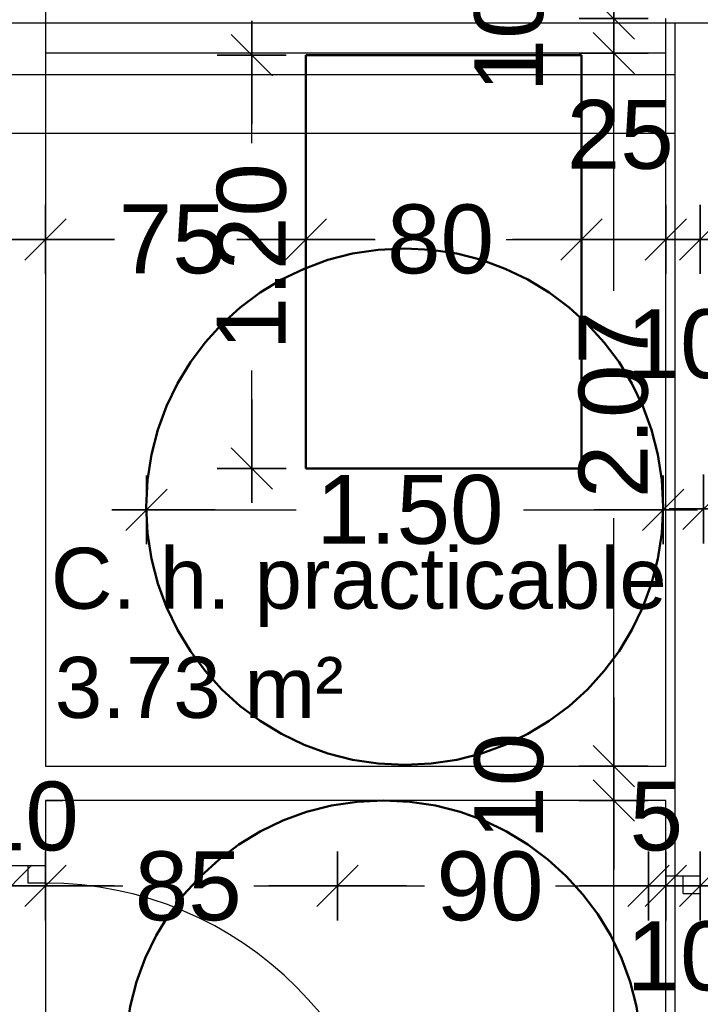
# Model space of a CAD drawing. Header units: metres. Extents: x -1 to 436, y -6 to 57.
# Tile 12 of 33: x 401.38 to 403.36, y 25.36 to 28.22. Entities that reach past the tile are written whole.
import ezdxf

# ---------------------------------------------------------------- set-up
doc = ezdxf.new("R2010")
doc.units = ezdxf.units.M
doc.header["$PDMODE"] = 65
doc.linetypes.add('CONTINUA', pattern=[0])
doc.linetypes.add('VERDECKT', pattern=[9.525, 6.35, -3.175])
for name, color, linetype, lineweight in [('PB COTES', 7, 'CONTINUA', 25), ('PB LOCALS', 7, 'CONTINUA', 25), ('PB MOBLES', 7, 'CONTINUA', 25), ('PB MURS++', 7, 'CONTINUA', 25), ('PC MURS ACTUAL', 7, 'CONTINUA', 25)]:
    doc.layers.add(name, color=color, linetype=linetype, lineweight=lineweight)
doc.styles.add('ARIAL', font='arial.ttf')
doc.dimstyles.new('DIMSTYLE_4', dxfattribs={"dimtxt": 0.2, "dimasz": 0.2, "dimexe": 0, "dimexo": 1e-06, "dimgap": 0.1, "dimtad": 0, "dimdec": 0, "dimlfac": 100, "dimrnd": 1, "dimzin": 4, "dimdsep": 46, "dimtxsty": 'ARIAL', "dimblk1": 'ALL_ML_STRICH', "dimblk2": 'ALL_ML_STRICH', "dimsah": 1, "dimcen": 0, "dimse1": 1, "dimse2": 1, "dimclrd": 2, "dimclre": 2, "dimclrt": 2, "dimadec": 0, "dimazin": 0, "dimtfac": 1, "dimtdec": 0, "dimtix": 1, "dimtmove": 2, "dimatfit": 3, "dimfxl": 0, "dimtzin": 0, "dimlwd": 0, "dimlwe": 35, "dimarcsym": 0})
doc.dimstyles.new('DIMSTYLE_5', dxfattribs={"dimtxt": 0.2, "dimasz": 0.2, "dimexe": 0, "dimexo": 1e-06, "dimgap": 0.1, "dimtad": 0, "dimrnd": 0.01, "dimzin": 4, "dimdsep": 46, "dimtxsty": 'ARIAL', "dimblk1": 'ALL_ML_STRICH', "dimblk2": 'ALL_ML_STRICH', "dimsah": 1, "dimcen": 0, "dimse1": 1, "dimse2": 1, "dimclrd": 2, "dimclre": 2, "dimclrt": 2, "dimadec": 0, "dimazin": 0, "dimtfac": 1, "dimtdec": 0, "dimtix": 1, "dimtmove": 2, "dimatfit": 3, "dimfxl": 0, "dimtzin": 0, "dimlwd": 0, "dimlwe": 35, "dimarcsym": 0})
doc.dimstyles.new('DIMSTYLE_7', dxfattribs={"dimtxt": 0.2, "dimasz": 0.2, "dimexe": 0, "dimexo": 1e-06, "dimgap": 0.1, "dimtad": 2, "dimdec": 0, "dimlfac": 100, "dimrnd": 1, "dimzin": 4, "dimdsep": 46, "dimtxsty": 'ARIAL', "dimblk1": 'ALL_ML_STRICH', "dimblk2": 'ALL_ML_STRICH', "dimsah": 1, "dimcen": 0, "dimse1": 1, "dimse2": 1, "dimclrd": 2, "dimclre": 2, "dimclrt": 2, "dimadec": 0, "dimazin": 0, "dimtfac": 1, "dimtdec": 0, "dimtix": 1, "dimtmove": 2, "dimatfit": 3, "dimfxl": 0, "dimtvp": 1.2, "dimtzin": 0, "dimlwd": 0, "dimlwe": 35, "dimarcsym": 0})
doc.dimstyles.new('DIMSTYLE_9', dxfattribs={"dimtxt": 0.2, "dimasz": 0.2, "dimexe": 0, "dimexo": 1e-06, "dimgap": 0.1, "dimtad": 0, "dimdec": 0, "dimlfac": 100, "dimrnd": 1, "dimzin": 4, "dimdsep": 46, "dimtxsty": 'ARIAL', "dimblk1": 'ALL_ML_STRICH', "dimblk2": 'ALL_ML_STRICH', "dimsah": 1, "dimcen": 0, "dimse1": 1, "dimse2": 1, "dimclrd": 2, "dimclre": 2, "dimclrt": 2, "dimadec": 0, "dimazin": 0, "dimtfac": 1, "dimtdec": 0, "dimtix": 1, "dimtmove": 2, "dimatfit": 3, "dimfxl": 0, "dimtvp": 1.2, "dimtzin": 0, "dimlwd": 0, "dimlwe": 35, "dimarcsym": 0})

# ---------------------------------------------------------------- blocks, each defined once
blk = doc.blocks.new('ALL_ML_STRICH')
at = {"color": 0, "linetype": 'ByBlock', "lineweight": -2}
for p, q in [((0, -0.5), (0, 0.5)), ((-0.3, -0.3), (0.3, 0.3)), ((-1, 0), (0.5, 0))]:
    blk.add_line(p, q, dxfattribs=at)
blk = doc.blocks.new('*D85')
at = {"layer": 'DEFPOINTS', "color": 2, "linetype": 'CONTINUA', "lineweight": 35, "transparency": 33554687}
for p in [(403.3658, 26.7972), (403.3658, 26.7422), (404.8656, 26.7232)]:
    blk.add_point(p, dxfattribs=at)
at = {"layer": 'PB COTES', "color": 2, "linetype": 'CONTINUA', "lineweight": -2, "transparency": 33554687}
for p, q in [((403.3658, 26.7972), (403.8005, 26.7972)), ((404.4605, 26.7972), (404.8656, 26.7972))]:
    blk.add_line(p, q, dxfattribs=at)
at = {"layer": 'PB COTES', "color": 2, "linetype": 'CONTINUA', "lineweight": 35, "transparency": 33554687, "xscale": 0.2, "yscale": 0.2, "zscale": 0.2, "rotation": 180}
blk.add_blockref('ALL_ML_STRICH', (403.3658, 26.7972), dxfattribs=at)
at = {"layer": 'PB COTES', "color": 2, "linetype": 'CONTINUA', "lineweight": 35, "transparency": 33554687, "xscale": 0.2, "yscale": 0.2, "zscale": 0.2}
blk.add_blockref('ALL_ML_STRICH', (404.8656, 26.7972), dxfattribs=at)
at = {"layer": 'PB COTES', "color": 2, "linetype": 'CONTINUA', "lineweight": 35, "transparency": 33554687, "insert": (404.1305, 26.7972), "char_height": 0.2, "width": 0.8, "attachment_point": 5, "style": 'ARIAL'}
blk.add_mtext('\\A1;{\\A1;{1.50\\H0.132000;\\S^ ;}}', dxfattribs=at)
blk = doc.blocks.new('*D86')
at = {"layer": 'DEFPOINTS', "color": 2, "linetype": 'CONTINUA', "lineweight": 35, "transparency": 33554687}
for p in [(401.749, 26.8256), (401.749, 26.7946), (403.2487, 26.8038)]:
    blk.add_point(p, dxfattribs=at)
at = {"layer": 'PB COTES', "color": 2, "linetype": 'CONTINUA', "lineweight": -2, "transparency": 33554687}
for p, q in [((401.749, 26.7946), (402.1837, 26.7946)), ((402.8437, 26.7946), (403.2487, 26.7946))]:
    blk.add_line(p, q, dxfattribs=at)
at = {"layer": 'PB COTES', "color": 2, "linetype": 'CONTINUA', "lineweight": 35, "transparency": 33554687, "xscale": 0.2, "yscale": 0.2, "zscale": 0.2, "rotation": 180}
blk.add_blockref('ALL_ML_STRICH', (401.749, 26.7946), dxfattribs=at)
at = {"layer": 'PB COTES', "color": 2, "linetype": 'CONTINUA', "lineweight": 35, "transparency": 33554687, "xscale": 0.2, "yscale": 0.2, "zscale": 0.2}
blk.add_blockref('ALL_ML_STRICH', (403.2487, 26.7946), dxfattribs=at)
at = {"layer": 'PB COTES', "color": 2, "linetype": 'CONTINUA', "lineweight": 35, "transparency": 33554687, "insert": (402.5137, 26.7946), "char_height": 0.2, "width": 0.8, "attachment_point": 5, "style": 'ARIAL'}
blk.add_mtext('\\A1;{\\A1;{1.50\\H0.132000;\\S^ ;}}', dxfattribs=at)
blk = doc.blocks.new('*D98')
at = {"layer": 'DEFPOINTS', "color": 2, "linetype": 'CONTINUA', "lineweight": 35, "transparency": 33554687}
for p in [(402.4058, 25.9508), (401.4564, 22.1408), (403.1051, 22.1408)]:
    blk.add_point(p, dxfattribs=at)
at = {"layer": 'PB COTES', "color": 2, "linetype": 'CONTINUA', "lineweight": -2, "transparency": 33554687}
for p, q in [((403.1051, 24.4095), (403.1051, 25.9508)), ((403.1051, 22.1408), (403.1051, 23.7495))]:
    blk.add_line(p, q, dxfattribs=at)
at = {"layer": 'PB COTES', "color": 2, "linetype": 'CONTINUA', "lineweight": 35, "transparency": 33554687, "xscale": 0.2, "yscale": 0.2, "zscale": 0.2}
for p, rotation in [((403.1051, 25.9508), 90), ((403.1051, 22.1408), 270)]:
    blk.add_blockref('ALL_ML_STRICH', p, dxfattribs=dict(at, rotation=rotation))
at = {"layer": 'PB COTES', "color": 2, "linetype": 'CONTINUA', "lineweight": 35, "transparency": 33554687, "insert": (403.1051, 24.0795), "char_height": 0.2, "width": 0.8, "attachment_point": 5, "rotation": 90, "style": 'ARIAL'}
blk.add_mtext('\\A1;{\\A1;{3.81\\H0.132000;\\S^ ;}}', dxfattribs=at)
blk = doc.blocks.new('*D99')
at = {"layer": 'DEFPOINTS', "color": 2, "linetype": 'CONTINUA', "lineweight": 35, "transparency": 33554687}
for p in [(402.4058, 26.0508), (402.4058, 25.9508), (403.1051, 25.9508)]:
    blk.add_point(p, dxfattribs=at)
at = {"layer": 'PB COTES', "color": 2, "linetype": 'CONTINUA', "lineweight": -2, "transparency": 33554687}
blk.add_line((403.1051, 25.9508), (403.1051, 26.0508), dxfattribs=at)
at = {"layer": 'PB COTES', "color": 2, "linetype": 'CONTINUA', "lineweight": 35, "transparency": 33554687, "xscale": 0.2, "yscale": 0.2, "zscale": 0.2}
for p, rotation in [((403.1051, 25.9508), 270), ((403.1051, 26.0508), 90)]:
    blk.add_blockref('ALL_ML_STRICH', p, dxfattribs=dict(at, rotation=rotation))
at = {"layer": 'PB COTES', "color": 2, "linetype": 'CONTINUA', "lineweight": 35, "transparency": 33554687, "insert": (402.8017, 25.9921), "char_height": 0.2, "width": 0.4, "attachment_point": 5, "rotation": 90, "style": 'ARIAL'}
blk.add_mtext('\\A1;{10}', dxfattribs=at)
blk = doc.blocks.new('*D100')
at = {"layer": 'DEFPOINTS', "color": 2, "linetype": 'CONTINUA', "lineweight": 35, "transparency": 33554687}
for p in [(401.4738, 28.1208), (402.4058, 26.0508), (403.1051, 26.0508)]:
    blk.add_point(p, dxfattribs=at)
at = {"layer": 'PB COTES', "color": 2, "linetype": 'CONTINUA', "lineweight": -2, "transparency": 33554687}
for p, q in [((403.1051, 27.4302), (403.1051, 28.1208)), ((403.1051, 26.0508), (403.1051, 26.7702))]:
    blk.add_line(p, q, dxfattribs=at)
at = {"layer": 'PB COTES', "color": 2, "linetype": 'CONTINUA', "lineweight": 35, "transparency": 33554687, "xscale": 0.2, "yscale": 0.2, "zscale": 0.2}
for p, rotation in [((403.1051, 28.1208), 90), ((403.1051, 26.0508), 270)]:
    blk.add_blockref('ALL_ML_STRICH', p, dxfattribs=dict(at, rotation=rotation))
at = {"layer": 'PB COTES', "color": 2, "linetype": 'CONTINUA', "lineweight": 35, "transparency": 33554687, "insert": (403.1051, 27.1002), "char_height": 0.2, "width": 0.8, "attachment_point": 5, "rotation": 90, "style": 'ARIAL'}
blk.add_mtext('\\A1;{\\A1;{2.07\\H0.132000;\\S^ ;}}', dxfattribs=at)
blk = doc.blocks.new('*D101')
at = {"layer": 'DEFPOINTS', "color": 2, "linetype": 'CONTINUA', "lineweight": 35, "transparency": 33554687}
for p in [(402.5661, 28.2208), (401.4738, 28.1208), (403.1051, 28.1208)]:
    blk.add_point(p, dxfattribs=at)
at = {"layer": 'PB COTES', "color": 2, "linetype": 'CONTINUA', "lineweight": -2, "transparency": 33554687}
blk.add_line((403.1051, 28.1208), (403.1051, 28.2208), dxfattribs=at)
at = {"layer": 'PB COTES', "color": 2, "linetype": 'CONTINUA', "lineweight": 35, "transparency": 33554687, "xscale": 0.2, "yscale": 0.2, "zscale": 0.2}
for p, rotation in [((403.1051, 28.1208), 270), ((403.1051, 28.2208), 90)]:
    blk.add_blockref('ALL_ML_STRICH', p, dxfattribs=dict(at, rotation=rotation))
at = {"layer": 'PB COTES', "color": 2, "linetype": 'CONTINUA', "lineweight": 35, "transparency": 33554687, "insert": (402.8017, 28.1621), "char_height": 0.2, "width": 0.4, "attachment_point": 5, "rotation": 90, "style": 'ARIAL'}
blk.add_mtext('\\A1;{10}', dxfattribs=at)
blk = doc.blocks.new('*D102')
at = {"layer": 'DEFPOINTS', "color": 2, "linetype": 'CONTINUA', "lineweight": 35, "transparency": 33554687}
for p in [(401.4564, 27.5799), (402.2114, 27.3155), (401.4564, 26.0963)]:
    blk.add_point(p, dxfattribs=at)
at = {"layer": 'PB COTES', "color": 2, "linetype": 'CONTINUA', "lineweight": -2, "transparency": 33554687}
for p, q in [((401.4564, 27.5799), (401.6341, 27.5799)), ((402.0141, 27.5799), (402.2114, 27.5799))]:
    blk.add_line(p, q, dxfattribs=at)
at = {"layer": 'PB COTES', "color": 2, "linetype": 'CONTINUA', "lineweight": 35, "transparency": 33554687, "xscale": 0.2, "yscale": 0.2, "zscale": 0.2, "rotation": 180}
blk.add_blockref('ALL_ML_STRICH', (401.4564, 27.5799), dxfattribs=at)
at = {"layer": 'PB COTES', "color": 2, "linetype": 'CONTINUA', "lineweight": 35, "transparency": 33554687, "xscale": 0.2, "yscale": 0.2, "zscale": 0.2}
blk.add_blockref('ALL_ML_STRICH', (402.2114, 27.5799), dxfattribs=at)
at = {"layer": 'PB COTES', "color": 2, "linetype": 'CONTINUA', "lineweight": 35, "transparency": 33554687, "insert": (401.8241, 27.5799), "char_height": 0.2, "width": 0.4, "attachment_point": 5, "style": 'ARIAL'}
blk.add_mtext('\\A1;{75}', dxfattribs=at)
blk = doc.blocks.new('*D103')
at = {"layer": 'DEFPOINTS', "color": 2, "linetype": 'CONTINUA', "lineweight": 35, "transparency": 33554687}
for p in [(402.2114, 27.5799), (403.0114, 27.5148), (402.2114, 27.3155)]:
    blk.add_point(p, dxfattribs=at)
at = {"layer": 'PB COTES', "color": 2, "linetype": 'CONTINUA', "lineweight": -2, "transparency": 33554687}
for p, q in [((402.2114, 27.5799), (402.4127, 27.5799)), ((402.7927, 27.5799), (403.0114, 27.5799))]:
    blk.add_line(p, q, dxfattribs=at)
at = {"layer": 'PB COTES', "color": 2, "linetype": 'CONTINUA', "lineweight": 35, "transparency": 33554687, "xscale": 0.2, "yscale": 0.2, "zscale": 0.2, "rotation": 180}
blk.add_blockref('ALL_ML_STRICH', (402.2114, 27.5799), dxfattribs=at)
at = {"layer": 'PB COTES', "color": 2, "linetype": 'CONTINUA', "lineweight": 35, "transparency": 33554687, "xscale": 0.2, "yscale": 0.2, "zscale": 0.2}
blk.add_blockref('ALL_ML_STRICH', (403.0114, 27.5799), dxfattribs=at)
at = {"layer": 'PB COTES', "color": 2, "linetype": 'CONTINUA', "lineweight": 35, "transparency": 33554687, "insert": (402.6027, 27.5799), "char_height": 0.2, "width": 0.4, "attachment_point": 5, "style": 'ARIAL'}
blk.add_mtext('\\A1;{80}', dxfattribs=at)
blk = doc.blocks.new('*D104')
at = {"layer": 'DEFPOINTS', "color": 2, "linetype": 'CONTINUA', "lineweight": 35, "transparency": 33554687}
for p in [(403.0114, 27.5799), (403.0114, 27.5148), (403.2564, 26.0798)]:
    blk.add_point(p, dxfattribs=at)
at = {"layer": 'PB COTES', "color": 2, "linetype": 'CONTINUA', "lineweight": -2, "transparency": 33554687}
blk.add_line((403.0114, 27.5799), (403.2564, 27.5799), dxfattribs=at)
at = {"layer": 'PB COTES', "color": 2, "linetype": 'CONTINUA', "lineweight": 35, "transparency": 33554687, "xscale": 0.2, "yscale": 0.2, "zscale": 0.2, "rotation": 180}
blk.add_blockref('ALL_ML_STRICH', (403.0114, 27.5799), dxfattribs=at)
at = {"layer": 'PB COTES', "color": 2, "linetype": 'CONTINUA', "lineweight": 35, "transparency": 33554687, "xscale": 0.2, "yscale": 0.2, "zscale": 0.2}
blk.add_blockref('ALL_ML_STRICH', (403.2564, 27.5799), dxfattribs=at)
at = {"layer": 'PB COTES', "color": 2, "linetype": 'CONTINUA', "lineweight": 35, "transparency": 33554687, "insert": (403.1241, 27.8834), "char_height": 0.2, "width": 0.4, "attachment_point": 5, "style": 'ARIAL'}
blk.add_mtext('\\A1;{25}', dxfattribs=at)
blk = doc.blocks.new('*D105')
at = {"layer": 'DEFPOINTS', "color": 2, "linetype": 'CONTINUA', "lineweight": 35, "transparency": 33554687}
for p in [(403.2564, 27.5799), (403.2564, 26.0798), (403.3564, 26.0997)]:
    blk.add_point(p, dxfattribs=at)
at = {"layer": 'PB COTES', "color": 2, "linetype": 'CONTINUA', "lineweight": -2, "transparency": 33554687}
blk.add_line((403.2564, 27.5799), (403.3564, 27.5799), dxfattribs=at)
at = {"layer": 'PB COTES', "color": 2, "linetype": 'CONTINUA', "lineweight": 35, "transparency": 33554687, "xscale": 0.2, "yscale": 0.2, "zscale": 0.2, "rotation": 180}
blk.add_blockref('ALL_ML_STRICH', (403.2564, 27.5799), dxfattribs=at)
at = {"layer": 'PB COTES', "color": 2, "linetype": 'CONTINUA', "lineweight": 35, "transparency": 33554687, "xscale": 0.2, "yscale": 0.2, "zscale": 0.2}
blk.add_blockref('ALL_ML_STRICH', (403.3564, 27.5799), dxfattribs=at)
at = {"layer": 'PB COTES', "color": 2, "linetype": 'CONTINUA', "lineweight": 35, "transparency": 33554687, "insert": (403.2977, 27.2757), "char_height": 0.2, "width": 0.4, "attachment_point": 5, "style": 'ARIAL'}
blk.add_mtext('\\A1;{10}', dxfattribs=at)
blk = doc.blocks.new('*D106')
at = {"layer": 'DEFPOINTS', "color": 2, "linetype": 'CONTINUA', "lineweight": 35, "transparency": 33554687}
for p in [(403.3564, 27.5799), (403.3564, 26.0997), (405.7664, 26.0508)]:
    blk.add_point(p, dxfattribs=at)
at = {"layer": 'PB COTES', "color": 2, "linetype": 'CONTINUA', "lineweight": -2, "transparency": 33554687}
for p, q in [((403.3564, 27.5799), (404.2652, 27.5799)), ((404.9252, 27.5799), (405.7664, 27.5799))]:
    blk.add_line(p, q, dxfattribs=at)
at = {"layer": 'PB COTES', "color": 2, "linetype": 'CONTINUA', "lineweight": 35, "transparency": 33554687, "xscale": 0.2, "yscale": 0.2, "zscale": 0.2, "rotation": 180}
blk.add_blockref('ALL_ML_STRICH', (403.3564, 27.5799), dxfattribs=at)
at = {"layer": 'PB COTES', "color": 2, "linetype": 'CONTINUA', "lineweight": 35, "transparency": 33554687, "xscale": 0.2, "yscale": 0.2, "zscale": 0.2}
blk.add_blockref('ALL_ML_STRICH', (405.7664, 27.5799), dxfattribs=at)
at = {"layer": 'PB COTES', "color": 2, "linetype": 'CONTINUA', "lineweight": 35, "transparency": 33554687, "insert": (404.5952, 27.5799), "char_height": 0.2, "width": 0.8, "attachment_point": 5, "style": 'ARIAL'}
blk.add_mtext('\\A1;{\\A1;{2.41\\H0.132000;\\S^ ;}}', dxfattribs=at)
blk = doc.blocks.new('*D113')
at = {"layer": 'DEFPOINTS', "color": 2, "linetype": 'CONTINUA', "lineweight": 35, "transparency": 33554687}
for p in [(402.2114, 28.1148), (402.0549, 26.9148), (402.2114, 26.9148)]:
    blk.add_point(p, dxfattribs=at)
at = {"layer": 'PB COTES', "color": 2, "linetype": 'CONTINUA', "lineweight": -2, "transparency": 33554687}
for p, q in [((402.0549, 27.8596), (402.0549, 28.1148)), ((402.0549, 26.9148), (402.0549, 27.1996))]:
    blk.add_line(p, q, dxfattribs=at)
at = {"layer": 'PB COTES', "color": 2, "linetype": 'CONTINUA', "lineweight": 35, "transparency": 33554687, "xscale": 0.2, "yscale": 0.2, "zscale": 0.2}
for p, rotation in [((402.0549, 28.1148), 90), ((402.0549, 26.9148), 270)]:
    blk.add_blockref('ALL_ML_STRICH', p, dxfattribs=dict(at, rotation=rotation))
at = {"layer": 'PB COTES', "color": 2, "linetype": 'CONTINUA', "lineweight": 35, "transparency": 33554687, "insert": (402.0549, 27.5296), "char_height": 0.2, "width": 0.8, "attachment_point": 5, "rotation": 90, "style": 'ARIAL'}
blk.add_mtext('\\A1;{\\A1;{1.20\\H0.132000;\\S^ ;}}', dxfattribs=at)
blk = doc.blocks.new('*D116')
at = {"layer": 'DEFPOINTS', "color": 2, "linetype": 'CONTINUA', "lineweight": 35, "transparency": 33554687}
for p in [(399.0064, 26.2728), (401.3564, 26.0257), (399.0064, 25.7025)]:
    blk.add_point(p, dxfattribs=at)
at = {"layer": 'PB COTES', "color": 2, "linetype": 'CONTINUA', "lineweight": -2, "transparency": 33554687}
for p, q in [((399.0064, 25.7025), (399.8651, 25.7025)), ((400.5251, 25.7025), (401.3564, 25.7025))]:
    blk.add_line(p, q, dxfattribs=at)
at = {"layer": 'PB COTES', "color": 2, "linetype": 'CONTINUA', "lineweight": 35, "transparency": 33554687, "xscale": 0.2, "yscale": 0.2, "zscale": 0.2, "rotation": 180}
blk.add_blockref('ALL_ML_STRICH', (399.0064, 25.7025), dxfattribs=at)
at = {"layer": 'PB COTES', "color": 2, "linetype": 'CONTINUA', "lineweight": 35, "transparency": 33554687, "xscale": 0.2, "yscale": 0.2, "zscale": 0.2}
blk.add_blockref('ALL_ML_STRICH', (401.3564, 25.7025), dxfattribs=at)
at = {"layer": 'PB COTES', "color": 2, "linetype": 'CONTINUA', "lineweight": 35, "transparency": 33554687, "insert": (400.1951, 25.7015), "char_height": 0.2, "width": 0.8, "attachment_point": 5, "style": 'ARIAL'}
blk.add_mtext('\\A1;{\\A1;{2.35\\H0.132000;\\S^ ;}}', dxfattribs=at)
blk = doc.blocks.new('*D117')
at = {"layer": 'DEFPOINTS', "color": 2, "linetype": 'CONTINUA', "lineweight": 35, "transparency": 33554687}
for p in [(401.4564, 26.0508), (401.3564, 26.0257), (401.3564, 25.7025)]:
    blk.add_point(p, dxfattribs=at)
at = {"layer": 'PB COTES', "color": 2, "linetype": 'CONTINUA', "lineweight": -2, "transparency": 33554687}
blk.add_line((401.3564, 25.7025), (401.4564, 25.7025), dxfattribs=at)
at = {"layer": 'PB COTES', "color": 2, "linetype": 'CONTINUA', "lineweight": 35, "transparency": 33554687, "xscale": 0.2, "yscale": 0.2, "zscale": 0.2, "rotation": 180}
blk.add_blockref('ALL_ML_STRICH', (401.3564, 25.7025), dxfattribs=at)
at = {"layer": 'PB COTES', "color": 2, "linetype": 'CONTINUA', "lineweight": 35, "transparency": 33554687, "xscale": 0.2, "yscale": 0.2, "zscale": 0.2}
blk.add_blockref('ALL_ML_STRICH', (401.4564, 25.7025), dxfattribs=at)
at = {"layer": 'PB COTES', "color": 2, "linetype": 'CONTINUA', "lineweight": 35, "transparency": 33554687, "insert": (401.3977, 25.9043), "char_height": 0.2, "width": 0.4, "attachment_point": 5, "style": 'ARIAL'}
blk.add_mtext('\\A1;{10}', dxfattribs=at)
blk = doc.blocks.new('*D118')
at = {"layer": 'DEFPOINTS', "color": 2, "linetype": 'CONTINUA', "lineweight": 35, "transparency": 33554687}
for p in [(401.4564, 26.0508), (402.3041, 26.0508), (401.4564, 25.7025)]:
    blk.add_point(p, dxfattribs=at)
at = {"layer": 'PB COTES', "color": 2, "linetype": 'CONTINUA', "lineweight": -2, "transparency": 33554687}
for p, q in [((401.4564, 25.7025), (401.6805, 25.7025)), ((402.0605, 25.7025), (402.3041, 25.7025))]:
    blk.add_line(p, q, dxfattribs=at)
at = {"layer": 'PB COTES', "color": 2, "linetype": 'CONTINUA', "lineweight": 35, "transparency": 33554687, "xscale": 0.2, "yscale": 0.2, "zscale": 0.2, "rotation": 180}
blk.add_blockref('ALL_ML_STRICH', (401.4564, 25.7025), dxfattribs=at)
at = {"layer": 'PB COTES', "color": 2, "linetype": 'CONTINUA', "lineweight": 35, "transparency": 33554687, "xscale": 0.2, "yscale": 0.2, "zscale": 0.2}
blk.add_blockref('ALL_ML_STRICH', (402.3041, 25.7025), dxfattribs=at)
at = {"layer": 'PB COTES', "color": 2, "linetype": 'CONTINUA', "lineweight": 35, "transparency": 33554687, "insert": (401.8705, 25.7015), "char_height": 0.2, "width": 0.4, "attachment_point": 5, "style": 'ARIAL'}
blk.add_mtext('\\A1;{85}', dxfattribs=at)
blk = doc.blocks.new('*D119')
at = {"layer": 'DEFPOINTS', "color": 2, "linetype": 'CONTINUA', "lineweight": 35, "transparency": 33554687}
for p in [(402.3041, 26.0508), (403.2058, 25.9508), (402.3041, 25.7025)]:
    blk.add_point(p, dxfattribs=at)
at = {"layer": 'PB COTES', "color": 2, "linetype": 'CONTINUA', "lineweight": -2, "transparency": 33554687}
for p, q in [((402.3041, 25.7025), (402.5562, 25.7025)), ((402.9362, 25.7025), (403.2058, 25.7025))]:
    blk.add_line(p, q, dxfattribs=at)
at = {"layer": 'PB COTES', "color": 2, "linetype": 'CONTINUA', "lineweight": 35, "transparency": 33554687, "xscale": 0.2, "yscale": 0.2, "zscale": 0.2, "rotation": 180}
blk.add_blockref('ALL_ML_STRICH', (402.3041, 25.7025), dxfattribs=at)
at = {"layer": 'PB COTES', "color": 2, "linetype": 'CONTINUA', "lineweight": 35, "transparency": 33554687, "xscale": 0.2, "yscale": 0.2, "zscale": 0.2}
blk.add_blockref('ALL_ML_STRICH', (403.2058, 25.7025), dxfattribs=at)
at = {"layer": 'PB COTES', "color": 2, "linetype": 'CONTINUA', "lineweight": 35, "transparency": 33554687, "insert": (402.7462, 25.7015), "char_height": 0.2, "width": 0.4, "attachment_point": 5, "style": 'ARIAL'}
blk.add_mtext('\\A1;{90}', dxfattribs=at)
blk = doc.blocks.new('*D120')
at = {"layer": 'DEFPOINTS', "color": 2, "linetype": 'CONTINUA', "lineweight": 35, "transparency": 33554687}
for p in [(403.2564, 26.0508), (403.2058, 25.9508), (403.2058, 25.7025)]:
    blk.add_point(p, dxfattribs=at)
at = {"layer": 'PB COTES', "color": 2, "linetype": 'CONTINUA', "lineweight": -2, "transparency": 33554687}
blk.add_line((403.2058, 25.7025), (403.2564, 25.7025), dxfattribs=at)
at = {"layer": 'PB COTES', "color": 2, "linetype": 'CONTINUA', "lineweight": 35, "transparency": 33554687, "xscale": 0.2, "yscale": 0.2, "zscale": 0.2}
blk.add_blockref('ALL_ML_STRICH', (403.2564, 25.7025), dxfattribs=at)
at = {"layer": 'PB COTES', "color": 2, "linetype": 'CONTINUA', "lineweight": 35, "transparency": 33554687, "xscale": 0.2, "yscale": 0.2, "zscale": 0.2, "rotation": 180}
blk.add_blockref('ALL_ML_STRICH', (403.2058, 25.7025), dxfattribs=at)
at = {"layer": 'PB COTES', "color": 2, "linetype": 'CONTINUA', "lineweight": 35, "transparency": 33554687, "insert": (403.229, 25.9043), "char_height": 0.2, "width": 0.2, "attachment_point": 5, "style": 'ARIAL'}
blk.add_mtext('\\A1;{5}', dxfattribs=at)
blk = doc.blocks.new('*D121')
at = {"layer": 'DEFPOINTS', "color": 2, "linetype": 'CONTINUA', "lineweight": 35, "transparency": 33554687}
for p in [(403.2564, 26.0508), (403.3564, 26.0508), (403.2564, 25.7025)]:
    blk.add_point(p, dxfattribs=at)
at = {"layer": 'PB COTES', "color": 2, "linetype": 'CONTINUA', "lineweight": -2, "transparency": 33554687}
blk.add_line((403.2564, 25.7025), (403.3564, 25.7025), dxfattribs=at)
at = {"layer": 'PB COTES', "color": 2, "linetype": 'CONTINUA', "lineweight": 35, "transparency": 33554687, "xscale": 0.2, "yscale": 0.2, "zscale": 0.2, "rotation": 180}
blk.add_blockref('ALL_ML_STRICH', (403.2564, 25.7025), dxfattribs=at)
at = {"layer": 'PB COTES', "color": 2, "linetype": 'CONTINUA', "lineweight": 35, "transparency": 33554687, "xscale": 0.2, "yscale": 0.2, "zscale": 0.2}
blk.add_blockref('ALL_ML_STRICH', (403.3564, 25.7025), dxfattribs=at)
at = {"layer": 'PB COTES', "color": 2, "linetype": 'CONTINUA', "lineweight": 35, "transparency": 33554687, "insert": (403.2977, 25.4983), "char_height": 0.2, "width": 0.4, "attachment_point": 5, "style": 'ARIAL'}
blk.add_mtext('\\A1;{10}', dxfattribs=at)
blk = doc.blocks.new('*D122')
at = {"layer": 'DEFPOINTS', "color": 2, "linetype": 'CONTINUA', "lineweight": 35, "transparency": 33554687}
for p in [(403.3564, 26.0508), (403.8164, 25.9508), (403.3564, 25.7025)]:
    blk.add_point(p, dxfattribs=at)
at = {"layer": 'PB COTES', "color": 2, "linetype": 'CONTINUA', "lineweight": -2, "transparency": 33554687}
for p, q in [((403.3564, 25.7025), (403.3875, 25.7025)), ((403.7675, 25.7025), (403.8164, 25.7025))]:
    blk.add_line(p, q, dxfattribs=at)
at = {"layer": 'PB COTES', "color": 2, "linetype": 'CONTINUA', "lineweight": 35, "transparency": 33554687, "xscale": 0.2, "yscale": 0.2, "zscale": 0.2, "rotation": 180}
blk.add_blockref('ALL_ML_STRICH', (403.3564, 25.7025), dxfattribs=at)
at = {"layer": 'PB COTES', "color": 2, "linetype": 'CONTINUA', "lineweight": 35, "transparency": 33554687, "xscale": 0.2, "yscale": 0.2, "zscale": 0.2}
blk.add_blockref('ALL_ML_STRICH', (403.8164, 25.7025), dxfattribs=at)
at = {"layer": 'PB COTES', "color": 2, "linetype": 'CONTINUA', "lineweight": 35, "transparency": 33554687, "insert": (403.5775, 25.7015), "char_height": 0.2, "width": 0.4, "attachment_point": 5, "style": 'ARIAL'}
blk.add_mtext('\\A1;{46}', dxfattribs=at)

msp = doc.modelspace()

# ---------------------------------------------------------------- linework, layer by layer
at = {"layer": 'PB LOCALS', "color": 7, "linetype": 'CONTINUA', "lineweight": 25, "transparency": 33554687}
for p, q in [((403.25645, 28.12078), (401.45645, 28.12078)), ((401.45645, 28.12078), (401.45645, 26.05078)), ((403.25645, 26.05078), (403.25645, 28.12078)), ((401.45645, 26.05078), (403.25645, 26.05078)), ((403.25645, 25.95078), (401.45645, 25.95078)), ((401.45645, 25.95078), (401.45645, 22.14078)), ((403.25645, 22.14078), (403.25645, 25.95078))]:
    msp.add_line(p, q, dxfattribs=at)
at = {"layer": 'PB MOBLES', "color": 202, "linetype": 'VERDECKT', "lineweight": 50, "transparency": 33554687}
msp.add_lwpolyline([(403.01138, 26.91481), (403.01138, 28.11481), (402.21138, 28.11481), (402.21138, 26.91481), (403.01138, 26.91481)], close=True, dxfattribs=at)
for centre in [(402.4987, 26.8038), (402.43693, 25.20116)]:
    msp.add_circle(centre, 0.75, dxfattribs=at)
at = {"layer": 'PB MURS++', "color": 7, "linetype": 'CONTINUA', "lineweight": 25, "transparency": 33554687}
for p, q in [((401.45645, 28.78078), (401.45645, 26.05078)), ((403.25645, 26.05078), (403.25645, 28.22078)), ((401.45645, 26.05078), (401.50645, 26.05078)), ((401.45645, 25.95078), (401.50645, 25.95078)), ((401.45645, 25.95078), (401.45645, 25.76078)), ((403.25645, 25.73078), (403.25645, 25.94948)), ((401.45645, 25.76078), (401.35645, 25.76078)), ((401.40645, 25.71078), (401.40645, 25.76078)), ((401.45645, 25.71078), (401.45645, 25.76078)), ((403.35645, 25.73078), (403.25645, 25.73078)), ((403.30645, 25.68078), (403.30645, 25.73078)), ((401.45645, 25.71078), (401.40645, 25.71078)), ((403.30645, 25.68078), (403.35645, 25.68078))]:
    msp.add_line(p, q, dxfattribs=at)
msp.add_arc((401.45645, 24.68078), 1.03, 0, 90, dxfattribs=at)
at = {"layer": 'PC MURS ACTUAL', "color": 180, "transparency": 33554687}
for p, q in [((400.68411, 28.20859), (405.5978, 28.20859)), ((403.28277, 28.20859), (403.28277, 25.17859)), ((401.09188, 28.05859), (403.28277, 28.05859)), ((401.0285, 27.88859), (403.28277, 27.88859))]:
    msp.add_line(p, q, dxfattribs=at)

# ---------------------------------------------------------------- texts
at = {"layer": 'PB LOCALS', "color": 7, "linetype": 'CONTINUA', "lineweight": 25, "transparency": 33554687, "char_height": 0.1770789, "attachment_point": 7, "style": 'ARIAL'}
for s, insert, width in [('\\W1.00;C. h. practicable', (401.47192, 26.45411), 1.8831506), ('\\W1.00;3.73 m²', (401.48321, 26.18806), 0.929645)]:
    msp.add_mtext(s, dxfattribs=dict(at, insert=insert, width=width))

# ---------------------------------------------------------------- dimensions: what is measured, and where the dimension line sits
at = {"layer": 'PB COTES', "color": 2, "linetype": 'CONTINUA', "lineweight": 35, "transparency": 33554687}
for base, p1, p2, dimstyle, picture, middle in [((403.1051, 28.22078), (401.47382, 28.12078), (402.56606, 28.22078), 'DIMSTYLE_7', '*D101', (402.80169, 28.16208)), ((403.1051, 28.12078), (402.40577, 26.05078), (401.47382, 28.12078), 'DIMSTYLE_5', '*D100', (403.1051, 27.10023)), ((402.0549, 28.11481), (402.21138, 26.91481), (402.21138, 28.11481), 'DIMSTYLE_5', '*D113', (402.0549, 27.5296)), ((403.1051, 26.05078), (402.40577, 25.95078), (402.40577, 26.05078), 'DIMSTYLE_7', '*D99', (402.80169, 25.99208)), ((403.1051, 25.95078), (401.45645, 22.14078), (402.40577, 25.95078), 'DIMSTYLE_5', '*D98', (403.1051, 24.07953))]:
    dim = msp.add_linear_dim(base=base, p1=p1, p2=p2, angle=90, dimstyle=dimstyle, override={"dimpost": '<>', "dimclrd": 2, "dimclre": 2, "dimclrt": 2, "dimlwd": 0, "dimlwe": 35}, dxfattribs=at)
    dim.commit()
    dim.dimension.update_dxf_attribs({"geometry": picture, "text_midpoint": middle, "dimtype": 160})
for base, p1, p2, dimstyle, picture, middle in [((403.25645, 27.57995), (403.01138, 27.51481), (403.25645, 26.07984), 'DIMSTYLE_7', '*D104', (403.12412, 27.88336)), ((402.21138, 27.57995), (401.45645, 26.09635), (402.21138, 27.31552), 'DIMSTYLE_4', '*D102', (401.82412, 27.57995)), ((403.01138, 27.57995), (402.21138, 27.31552), (403.01138, 27.51481), 'DIMSTYLE_4', '*D103', (402.60268, 27.57995)), ((405.76645, 27.57995), (403.35645, 26.09965), (405.76645, 26.05078), 'DIMSTYLE_5', '*D106', (404.5952, 27.57995)), ((403.35645, 27.57995), (403.25645, 26.07984), (403.35645, 26.09965), 'DIMSTYLE_9', '*D105', (403.29775, 27.27572)), ((403.2487, 26.79455), (401.74902, 26.82558), (403.2487, 26.8038), 'DIMSTYLE_5', '*D86', (402.51365, 26.79455)), ((404.86555, 26.79724), (403.36579, 26.74218), (404.86555, 26.72324), 'DIMSTYLE_5', '*D85', (404.13046, 26.79724)), ((401.35645, 25.70255), (399.00645, 26.27284), (401.35645, 26.02571), 'DIMSTYLE_5', '*D116', (400.19515, 25.70146)), ((401.45645, 25.70255), (401.35645, 26.02571), (401.45645, 26.05078), 'DIMSTYLE_7', '*D117', (401.39775, 25.90425)), ((402.30414, 25.70255), (401.45645, 26.05078), (402.30414, 26.05078), 'DIMSTYLE_4', '*D118', (401.8705, 25.70149)), ((403.20577, 25.70255), (402.30414, 26.05078), (403.20577, 25.95078), 'DIMSTYLE_4', '*D119', (402.74625, 25.70149)), ((403.25645, 25.70255), (403.20577, 25.95078), (403.25645, 26.05078), 'DIMSTYLE_7', '*D120', (403.22901, 25.90425)), ((403.35645, 25.70255), (403.25645, 26.05078), (403.35645, 26.05078), 'DIMSTYLE_9', '*D121', (403.29775, 25.49832)), ((403.81645, 25.70255), (403.35645, 26.05078), (403.81645, 25.95078), 'DIMSTYLE_4', '*D122', (403.57747, 25.70149))]:
    dim = msp.add_linear_dim(base=base, p1=p1, p2=p2, dimstyle=dimstyle, override={"dimpost": '<>', "dimclrd": 2, "dimclre": 2, "dimclrt": 2, "dimlwd": 0, "dimlwe": 35}, dxfattribs=at)
    dim.commit()
    dim.dimension.update_dxf_attribs({"geometry": picture, "text_midpoint": middle, "dimtype": 160})

doc.saveas('drawing.dxf')
